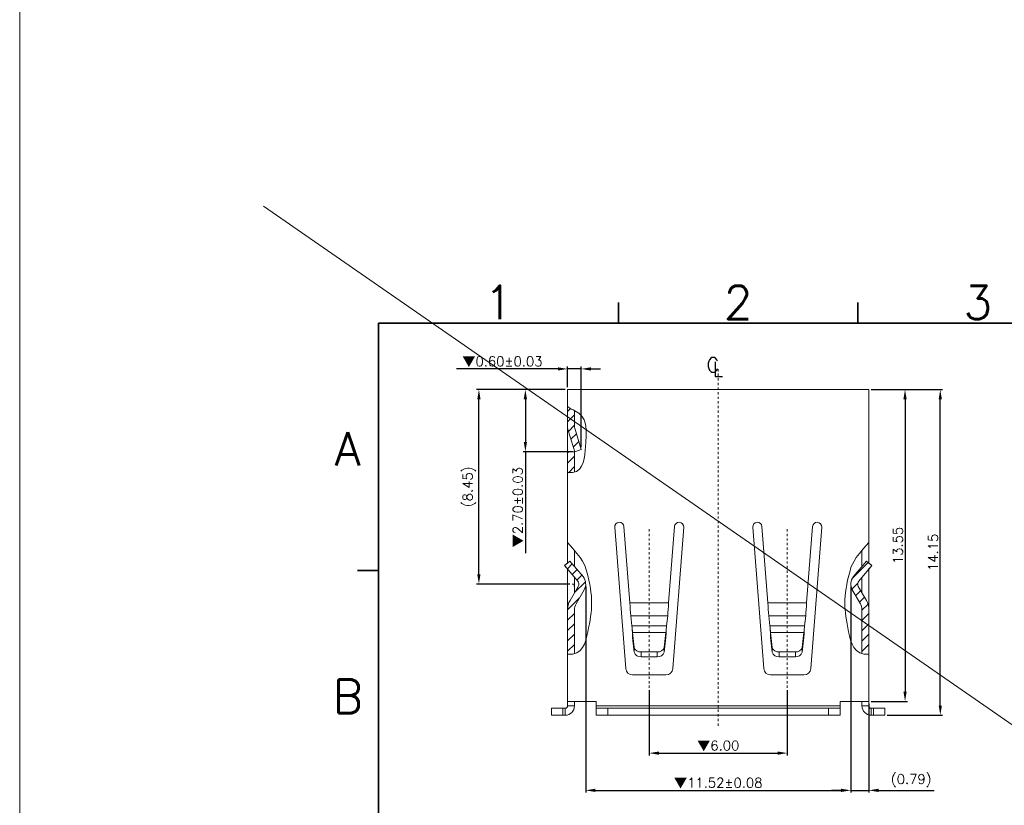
# Model space of a CAD drawing. Header units: millimetres. Extents: x -1657 to 8845, y -11980 to 3013.
# Tile 236 of 256: x 604 to 647, y 2226 to 2260. Entities that reach past the tile are written whole.
import ezdxf
from ezdxf.enums import TextEntityAlignment as Align

# ---------------------------------------------------------------- set-up
doc = ezdxf.new("R2010")
doc.units = ezdxf.units.MM
doc.linetypes.add('CENTER', pattern=[2, 1.25, -0.25, 0.25, -0.25])
doc.layers.add('51', color=6, linetype='CENTER')
doc.layers.add('FMT', color=7, linetype='Continuous', lineweight=35)
doc.layers.add('标注', color=3, linetype='Continuous', lineweight=9)
doc.styles.add('english', font='romans.shx', dxfattribs={"width": 0.75, "height": 2.5})
doc.styles.add('ROMANS', font='ROMANS.SHX')
doc.dimstyles.new('STANDARD$0', dxfattribs={"dimscale": 0.166667, "dimtxt": 2.5, "dimasz": 1.8, "dimexe": 0.5, "dimexo": 0.5, "dimgap": 1, "dimtad": 0, "dimzin": 0, "dimdsep": 46, "dimtxsty": 'ROMANS', "dimcen": 0, "dimclrd": 256, "dimclre": 256, "dimclrt": 4, "dimadec": 0, "dimazin": 0, "dimtfac": 0.7, "dimtofl": 0, "dimtmove": 0, "dimatfit": 3, "dimfxl": 0, "dimtolj": 1, "dimtzin": 0, "dimarcsym": 0})

# ---------------------------------------------------------------- blocks, each defined once
blk = doc.blocks.new('*D27')
at = {"color": 0, "linetype": 'Continuous', "lineweight": -2, "ltscale": 5}
for p, q in [((627.982, 2243.75), (626.148, 2243.75)), ((626.248, 2243.33), (626.248, 2241.47)), ((628.292, 2241.05), (626.148, 2241.05)), ((626.248, 2241.05), (626.248, 2236.645))]:
    blk.add_line(p, q, dxfattribs=at)
at = {"color": 0, "linetype": 'Continuous', "ltscale": 5}
for points in [[(626.178, 2243.33), (626.318, 2243.33), (626.248, 2243.75)], [(626.178, 2241.47), (626.318, 2241.47), (626.248, 2241.05)]]:
    blk.add_solid(points, dxfattribs=at)
at = {"layer": 'Defpoints', "color": 0, "linetype": 'Continuous', "ltscale": 5}
for p in [(626.248, 2243.75), (628.082, 2243.75), (628.392, 2241.05)]:
    blk.add_point(p, dxfattribs=at)
at = {"color": 0, "linetype": 'Continuous', "lineweight": 9, "ltscale": 5, "insert": (625.938, 2238.637), "char_height": 0.42, "attachment_point": 5, "rotation": 90, "style": 'ROMANS'}
blk.add_mtext('\\A1;{\\fSimSun|b0|i0|c134|p6;▼}2.70%%p0.03', dxfattribs=at)
blk = doc.blocks.new('*D28')
at = {"color": 0, "linetype": 'Continuous', "lineweight": -2, "ltscale": 5}
for p, q in [((628.87, 2235.198), (628.87, 2226.234)), ((640.394, 2235.199), (640.394, 2226.234)), ((629.29, 2226.334), (639.974, 2226.334))]:
    blk.add_line(p, q, dxfattribs=at)
at = {"color": 0, "linetype": 'Continuous', "ltscale": 5}
for points in [[(629.29, 2226.404), (629.29, 2226.264), (628.87, 2226.334)], [(639.974, 2226.404), (639.974, 2226.264), (640.394, 2226.334)]]:
    blk.add_solid(points, dxfattribs=at)
at = {"layer": 'Defpoints', "color": 0, "linetype": 'Continuous', "ltscale": 5}
for p in [(628.87, 2235.298), (640.394, 2235.299), (640.394, 2226.334)]:
    blk.add_point(p, dxfattribs=at)
at = {"color": 0, "linetype": 'Continuous', "lineweight": 9, "ltscale": 5, "insert": (634.632, 2226.644), "char_height": 0.42, "attachment_point": 5, "style": 'ROMANS'}
blk.add_mtext('\\A1;{\\fSimSun|b0|i0|c134|p6;▼}11.52%%p0.08', dxfattribs=at)
blk = doc.blocks.new('*D108')
at = {"color": 0, "linetype": 'Continuous', "lineweight": -2, "ltscale": 5}
for p, q in [((640.394, 2235.199), (640.394, 2226.234)), ((641.182, 2230.1), (641.182, 2226.234)), ((639.974, 2226.334), (639.554, 2226.334)), ((640.394, 2226.334), (641.182, 2226.334)), ((641.602, 2226.334), (644.022, 2226.334))]:
    blk.add_line(p, q, dxfattribs=at)
at = {"color": 0, "linetype": 'Continuous', "ltscale": 5}
for points in [[(639.974, 2226.404), (639.974, 2226.264), (640.394, 2226.334)], [(641.602, 2226.404), (641.602, 2226.264), (641.182, 2226.334)]]:
    blk.add_solid(points, dxfattribs=at)
at = {"layer": 'Defpoints', "color": 0, "linetype": 'Continuous', "ltscale": 5}
for p in [(640.394, 2235.299), (641.182, 2230.2), (641.182, 2226.334)]:
    blk.add_point(p, dxfattribs=at)
at = {"color": 0, "linetype": 'Continuous', "lineweight": 9, "ltscale": 5, "insert": (643.022, 2226.754), "char_height": 0.42, "attachment_point": 5, "style": 'ROMANS'}
blk.add_mtext('\\A1;(0.79)', dxfattribs=at)
blk = doc.blocks.new('*D109')
at = {"color": 0, "linetype": 'Continuous', "lineweight": -2, "ltscale": 5}
for p, q in [((641.282, 2243.75), (642.854, 2243.75)), ((642.754, 2243.33), (642.754, 2230.62)), ((641.282, 2230.2), (642.854, 2230.2))]:
    blk.add_line(p, q, dxfattribs=at)
at = {"color": 0, "linetype": 'Continuous', "ltscale": 5}
for points in [[(642.684, 2243.33), (642.824, 2243.33), (642.754, 2243.75)], [(642.684, 2230.62), (642.824, 2230.62), (642.754, 2230.2)]]:
    blk.add_solid(points, dxfattribs=at)
at = {"layer": 'Defpoints', "color": 0, "linetype": 'Continuous', "ltscale": 5}
for p in [(641.182, 2243.75), (641.182, 2230.2), (642.754, 2230.2)]:
    blk.add_point(p, dxfattribs=at)
at = {"color": 0, "linetype": 'Continuous', "lineweight": 9, "ltscale": 5, "insert": (642.444, 2236.975), "char_height": 0.42, "attachment_point": 5, "rotation": 90, "style": 'ROMANS'}
blk.add_mtext('\\A1;13.55', dxfattribs=at)
blk = doc.blocks.new('*D110')
at = {"color": 0, "linetype": 'Continuous', "lineweight": -2, "ltscale": 5}
for p, q in [((641.282, 2243.75), (644.386, 2243.75)), ((644.286, 2230.02), (644.286, 2243.33)), ((641.982, 2229.6), (644.386, 2229.6))]:
    blk.add_line(p, q, dxfattribs=at)
at = {"color": 0, "linetype": 'Continuous', "ltscale": 5}
for points in [[(644.216, 2243.33), (644.356, 2243.33), (644.286, 2243.75)], [(644.216, 2230.02), (644.356, 2230.02), (644.286, 2229.6)]]:
    blk.add_solid(points, dxfattribs=at)
at = {"layer": 'Defpoints', "color": 0, "linetype": 'Continuous', "ltscale": 5}
for p in [(641.182, 2243.75), (644.286, 2243.75), (641.882, 2229.6)]:
    blk.add_point(p, dxfattribs=at)
at = {"color": 0, "linetype": 'Continuous', "lineweight": 9, "ltscale": 5, "insert": (643.976, 2236.675), "char_height": 0.42, "attachment_point": 5, "rotation": 90, "style": 'ROMANS'}
blk.add_mtext('\\A1;14.15', dxfattribs=at)
blk = doc.blocks.new('*D111')
at = {"color": 0, "linetype": 'Continuous', "lineweight": -2, "ltscale": 5}
for p, q in [((627.982, 2243.75), (624.128, 2243.75)), ((624.228, 2235.719), (624.228, 2243.33)), ((628.18, 2235.299), (624.128, 2235.299))]:
    blk.add_line(p, q, dxfattribs=at)
at = {"color": 0, "linetype": 'Continuous', "ltscale": 5}
for points in [[(624.158, 2243.33), (624.298, 2243.33), (624.228, 2243.75)], [(624.158, 2235.719), (624.298, 2235.719), (624.228, 2235.299)]]:
    blk.add_solid(points, dxfattribs=at)
at = {"layer": 'Defpoints', "color": 0, "linetype": 'Continuous', "ltscale": 5}
for p in [(624.228, 2243.75), (628.082, 2243.75), (628.28, 2235.299)]:
    blk.add_point(p, dxfattribs=at)
at = {"color": 0, "linetype": 'Continuous', "lineweight": 9, "ltscale": 5, "insert": (623.808, 2239.524), "char_height": 0.42, "attachment_point": 5, "rotation": 90, "style": 'ROMANS'}
blk.add_mtext('\\A1;(8.45)', dxfattribs=at)
blk = doc.blocks.new('*D112')
at = {"color": 0, "linetype": 'Continuous', "lineweight": -2, "ltscale": 5}
for p, q in [((631.632, 2230.684), (631.632, 2227.852)), ((637.632, 2230.684), (637.632, 2227.852)), ((632.052, 2227.952), (637.212, 2227.952))]:
    blk.add_line(p, q, dxfattribs=at)
at = {"color": 0, "linetype": 'Continuous', "ltscale": 5}
for points in [[(632.052, 2228.022), (632.052, 2227.882), (631.632, 2227.952)], [(637.212, 2228.022), (637.212, 2227.882), (637.632, 2227.952)]]:
    blk.add_solid(points, dxfattribs=at)
at = {"layer": 'Defpoints', "color": 0, "linetype": 'Continuous', "ltscale": 5}
for p in [(631.632, 2230.784), (637.632, 2230.784), (637.632, 2227.952)]:
    blk.add_point(p, dxfattribs=at)
at = {"color": 0, "linetype": 'Continuous', "lineweight": 9, "ltscale": 5, "insert": (634.632, 2228.262), "char_height": 0.42, "attachment_point": 5, "style": 'ROMANS'}
blk.add_mtext('\\A1;{\\fSimSun|b0|i0|c134|p6;▼}6.00', dxfattribs=at)
blk = doc.blocks.new('*D43')
at = {"color": 0, "linetype": 'Continuous', "lineweight": -2, "ltscale": 5}
for p, q in [((628.082, 2243.85), (628.082, 2244.746)), ((628.677, 2241.243), (628.677, 2244.746)), ((627.662, 2244.646), (623.257, 2244.646)), ((628.677, 2244.646), (628.082, 2244.646)), ((629.097, 2244.646), (629.517, 2244.646))]:
    blk.add_line(p, q, dxfattribs=at)
at = {"color": 0, "linetype": 'Continuous', "ltscale": 5}
for points in [[(627.662, 2244.716), (627.662, 2244.576), (628.082, 2244.646)], [(629.097, 2244.716), (629.097, 2244.576), (628.677, 2244.646)]]:
    blk.add_solid(points, dxfattribs=at)
at = {"layer": 'Defpoints', "color": 0, "linetype": 'Continuous', "ltscale": 5}
for p in [(628.082, 2244.646), (628.082, 2243.75), (628.677, 2241.143)]:
    blk.add_point(p, dxfattribs=at)
at = {"color": 0, "linetype": 'Continuous', "lineweight": 9, "ltscale": 5, "insert": (625.25, 2244.956), "char_height": 0.42, "attachment_point": 5, "style": 'ROMANS'}
blk.add_mtext('\\A1;{\\fSimSun|b0|i0|c134|p6;▼}0.60%%p0.03', dxfattribs=at)

msp = doc.modelspace()

# ---------------------------------------------------------------- hatches: boundary and pattern name
at = {"layer": '标注', "lineweight": 13, "ltscale": 0.5}
h = msp.add_hatch(dxfattribs=at)
h.set_pattern_fill('ANSI31', color=4, scale=0.1, style=0)
h.set_pattern_definition([(45, (980.9211, 2306.91675), (-0.2245064, 0.2245064), [])])
edge = h.paths.add_edge_path()
edge.add_spline(control_points=[(628.3824, 2242.8397), (628.2875, 2242.8832), (628.1786, 2242.9237), (628.0824, 2243.0117)], knot_values=[1.5236397, 1.5236397, 1.5236397, 1.5236397, 2.0964703, 2.0964703, 2.0964703, 2.0964703], degree=3, periodic=0)
edge.add_line((628.0824, 2243.0117), (628.0824, 2242.1254))
edge.add_arc((628.5824, 2242.1254), 0.5, 180, 197.22344)
edge.add_line((628.1048, 2241.9773), (628.3924, 2241.0496))
edge.add_line((628.3924, 2241.0496), (628.6789, 2241.1385))
edge.add_line((628.6789, 2241.1385), (628.3913, 2242.0661))
edge.add_arc((628.5824, 2242.1254), 0.2, 180, 197.22343, ccw=False)
edge.add_line((628.3824, 2242.1254), (628.3824, 2242.8397))
edge = h.paths.add_edge_path()
edge.add_line((628.3824, 2241.0496), (628.0824, 2241.0496))
edge.add_line((628.0824, 2241.0496), (628.0824, 2240.1398))
edge.add_spline(control_points=[(628.0824, 2240.1398), (628.2004, 2240.1264), (628.2993, 2240.1341), (628.3824, 2240.1585)], knot_values=[6.6393882, 6.6393882, 6.6393882, 6.6393882, 6.9110021, 6.9110021, 6.9110021, 6.9110021], degree=3, periodic=0)
edge.add_line((628.3824, 2240.1585), (628.3824, 2241.0496))
h = msp.add_hatch(dxfattribs=at)
h.set_pattern_fill('ANSI31', color=4, scale=0.1, style=0)
h.set_pattern_definition([(45, (985.042, 2306.90675), (-0.2245064, 0.2245064), [])])
h.paths.add_polyline_path([(628.0824, 2232.2575), (628.3824, 2232.2746), (628.3824, 2234.1852, -0.1316525), (628.4494, 2234.4352), (628.8037, 2235.0489, 0.3150876), (628.7535, 2235.62), (628.186, 2236.2963), (627.9562, 2236.1035), (628.5237, 2235.4271, -0.3152988), (628.5437, 2235.1986), (628.1896, 2234.5852, 0.1316526), (628.0824, 2234.1852)])
h = msp.add_hatch(dxfattribs=at)
h.set_pattern_fill('ANSI31', color=4, scale=0.1, style=0)
h.set_pattern_definition([(45, (1005.02802, 2306.90675), (-0.2245064, 0.2245064), [])])
h.paths.add_polyline_path([(641.3086, 2236.1035), (641.0788, 2236.2963), (640.5112, 2235.62, 0.3150876), (640.4611, 2235.0489), (640.8154, 2234.4352, -0.1316525), (640.8824, 2234.1852), (640.8824, 2232.2746), (641.1824, 2232.2575), (641.1824, 2234.1852, 0.1316526), (641.0752, 2234.5852), (640.7211, 2235.1986, -0.3152988), (640.7411, 2235.4271)])

# ---------------------------------------------------------------- linework, layer by layer
at = {"color": 7, "linetype": 'Continuous', "lineweight": 15}
for p, q in [((628.6824, 2243.7496), (628.0824, 2243.7496)), ((628.3824, 2243.7496), (628.0824, 2243.7496)), ((628.0824, 2242.1254), (628.0824, 2243.7496)), ((628.0824, 2236.2194), (628.0824, 2243.7496)), ((628.3824, 2243.7496), (628.6824, 2243.7496)), ((640.5824, 2243.7496), (628.6824, 2243.7496)), ((641.1824, 2243.7496), (640.5824, 2243.7496)), ((641.1824, 2243.7496), (641.1824, 2236.2194)), ((628.3824, 2242.1254), (628.3824, 2242.8397)), ((628.0824, 2241.0496), (628.0824, 2242.0496)), ((628.1048, 2241.9773), (628.3924, 2241.0496)), ((628.3913, 2242.0661), (628.6789, 2241.1385)), ((628.0824, 2241.0496), (628.3824, 2241.0496)), ((628.3824, 2240.1585), (628.3824, 2241.0819)), ((628.6789, 2241.1385), (628.3924, 2241.0496)), ((630.6109, 2231.6264), (630.1348, 2237.7687)), ((630.5336, 2237.7996), (630.7908, 2234.4813)), ((632.4739, 2234.4813), (632.7312, 2237.7996)), ((633.13, 2237.7687), (632.6538, 2231.6264)), ((636.1348, 2237.7687), (636.6109, 2231.6264)), ((636.7908, 2234.4813), (636.5336, 2237.7996)), ((638.7312, 2237.7996), (638.4739, 2234.4813)), ((638.6538, 2231.6264), (639.13, 2237.7687)), ((628.0824, 2236.2094), (628.0824, 2236.6673)), ((628.3824, 2236.0623), (628.3824, 2236.7654)), ((640.8824, 2236.0623), (640.8824, 2236.7654)), ((641.1824, 2236.2094), (641.1824, 2236.6673)), ((627.9562, 2236.1035), (628.186, 2236.2963)), ((628.0824, 2236.2094), (627.9562, 2236.1035)), ((628.186, 2236.2963), (628.7535, 2235.62)), ((641.0788, 2236.2963), (640.5112, 2235.62)), ((641.3086, 2236.1035), (641.0788, 2236.2963)), ((641.1824, 2236.2094), (641.3086, 2236.1035)), ((641.1824, 2236.2094), (641.3086, 2236.1035)), ((628.0729, 2235.9644), (627.9562, 2236.1035)), ((627.9562, 2236.1035), (628.5237, 2235.4271)), ((628.0824, 2230.1996), (628.0824, 2235.9631)), ((628.0824, 2234.1852), (628.0824, 2235.9531)), ((641.3086, 2236.1035), (640.7411, 2235.4271)), ((641.1824, 2235.9824), (641.1824, 2230.1996)), ((641.1824, 2235.9724), (641.1919, 2235.9644)), ((641.1824, 2235.9724), (641.1919, 2235.9644)), ((641.1824, 2235.9531), (641.1919, 2235.9644)), ((641.1824, 2235.9531), (641.1919, 2235.9644)), ((641.1824, 2234.1852), (641.1824, 2235.9531)), ((641.1919, 2235.9644), (641.3086, 2236.1035)), ((641.1919, 2235.9644), (641.3086, 2236.1035)), ((628.3824, 2234.9191), (628.3824, 2235.5955)), ((640.8824, 2234.9191), (640.8824, 2235.5955)), ((628.5437, 2235.1986), (628.1896, 2234.5852)), ((628.8035, 2235.0486), (628.4494, 2234.4352)), ((640.4612, 2235.0486), (640.8154, 2234.4352)), ((640.7211, 2235.1986), (641.0752, 2234.5852)), ((630.7908, 2234.4813), (632.4739, 2234.4813)), ((636.7908, 2234.4813), (638.4739, 2234.4813)), ((628.3824, 2234.1852), (628.3824, 2232.2746)), ((640.8824, 2234.1852), (640.8824, 2232.2746)), ((630.8267, 2233.9156), (630.8749, 2233.4765)), ((630.8267, 2233.9156), (632.438, 2233.9156)), ((632.3899, 2233.4765), (632.438, 2233.9156)), ((636.8749, 2233.4765), (636.8267, 2233.9156)), ((636.8267, 2233.9156), (638.438, 2233.9156)), ((638.438, 2233.9156), (638.3899, 2233.4765)), ((632.3899, 2233.4765), (630.8749, 2233.4765)), ((630.9102, 2232.9816), (630.9102, 2233.1937)), ((632.3546, 2233.1937), (630.9102, 2233.1937)), ((630.9102, 2233.1937), (630.9811, 2232.5467)), ((632.2836, 2232.5467), (632.3546, 2233.1937)), ((632.3546, 2233.1937), (632.3546, 2232.9816)), ((638.3899, 2233.4765), (636.8749, 2233.4765)), ((636.9102, 2233.1937), (636.9102, 2232.9816)), ((638.3546, 2233.1937), (636.9102, 2233.1937)), ((636.9811, 2232.5467), (636.9102, 2233.1937)), ((638.3546, 2233.1937), (638.2836, 2232.5467)), ((638.3546, 2232.9816), (638.3546, 2233.1937)), ((630.9102, 2232.9816), (630.9811, 2232.3346)), ((632.2836, 2232.3346), (632.3546, 2232.9816)), ((636.9811, 2232.3346), (636.9102, 2232.9816)), ((638.3546, 2232.9816), (638.2836, 2232.3346)), ((630.9811, 2232.3346), (630.9811, 2232.5467)), ((631.2802, 2232.1388), (631.2802, 2232.351)), ((631.2802, 2232.351), (631.9845, 2232.351)), ((631.9845, 2232.1388), (631.9845, 2232.351)), ((632.2836, 2232.3346), (632.2836, 2232.5467)), ((636.9811, 2232.3346), (636.9811, 2232.5467)), ((637.2802, 2232.1388), (637.2802, 2232.351)), ((637.9845, 2232.351), (637.2802, 2232.351)), ((637.9845, 2232.1388), (637.9845, 2232.351)), ((638.2836, 2232.3346), (638.2836, 2232.5467)), ((631.2802, 2232.1388), (631.9845, 2232.1388)), ((637.9845, 2232.1388), (637.2802, 2232.1388)), ((632.3547, 2231.3496), (630.91, 2231.3496)), ((636.91, 2231.3496), (638.3547, 2231.3496)), ((628.0824, 2229.9996), (628.0824, 2230.1996)), ((628.6824, 2230.1996), (628.0824, 2230.1996)), ((628.3824, 2229.9996), (628.3824, 2230.1996)), ((629.3324, 2230.1996), (628.6824, 2230.1996)), ((629.3324, 2229.9996), (629.3324, 2230.1996)), ((639.9324, 2229.9996), (639.9324, 2230.1996)), ((639.9324, 2230.1996), (640.5824, 2230.1996)), ((641.1824, 2230.1996), (640.5824, 2230.1996)), ((640.8824, 2230.1996), (640.8824, 2229.9996)), ((641.1824, 2230.1996), (641.1824, 2229.9996)), ((627.3824, 2229.8996), (627.8824, 2229.8996)), ((627.3824, 2229.5996), (627.3824, 2229.8996)), ((627.8824, 2229.8996), (627.9824, 2229.8996)), ((627.8824, 2229.8996), (627.8824, 2229.5996)), ((627.9824, 2229.5996), (627.9824, 2229.8996)), ((628.3824, 2229.9996), (628.0824, 2229.9996)), ((629.3324, 2229.9996), (629.3324, 2229.8996)), ((639.9324, 2229.9996), (629.3324, 2229.9996)), ((629.3324, 2229.5996), (629.3324, 2229.8996)), ((629.3324, 2229.8996), (629.8324, 2229.8996)), ((639.9324, 2229.8996), (629.3324, 2229.8996)), ((639.4324, 2229.8996), (629.8324, 2229.8996)), ((629.8324, 2229.8996), (629.8324, 2229.5996)), ((639.4324, 2229.8996), (639.9324, 2229.8996)), ((639.4324, 2229.5996), (639.4324, 2229.8996)), ((639.9324, 2229.8996), (639.9324, 2229.9996)), ((639.9324, 2229.8996), (639.9324, 2229.5996)), ((640.8824, 2229.9996), (641.1824, 2229.9996)), ((641.3824, 2229.8996), (641.2824, 2229.8996)), ((641.2824, 2229.5996), (641.2824, 2229.8996)), ((641.3824, 2229.8996), (641.8824, 2229.8996)), ((641.3824, 2229.5996), (641.3824, 2229.8996)), ((641.8824, 2229.8996), (641.8824, 2229.5996)), ((627.8824, 2229.5996), (627.3824, 2229.5996)), ((627.8824, 2229.5996), (627.9824, 2229.5996)), ((629.8324, 2229.5996), (629.3324, 2229.5996)), ((639.4324, 2229.5996), (629.8324, 2229.5996)), ((639.9324, 2229.5996), (639.4324, 2229.5996)), ((641.3824, 2229.5996), (641.2824, 2229.5996)), ((641.8824, 2229.5996), (641.3824, 2229.5996))]:
    msp.add_line(p, q, dxfattribs=at)
at = {"color": 7, "linetype": 'Continuous', "lineweight": 15, "flags": 128}
for points in [[(630.9102, 2233.1937), (630.9014, 2233.2586), (630.8925, 2233.3351), (630.8837, 2233.4116), (630.8749, 2233.4765)], [(630.9102, 2232.9816), (630.9014, 2233.1438), (630.8925, 2233.3351)], [(632.3899, 2233.4765), (632.3811, 2233.4116), (632.3722, 2233.3351), (632.3634, 2233.2586), (632.3546, 2233.1937)], [(632.3722, 2233.3351), (632.3634, 2233.1438), (632.3546, 2232.9816)], [(636.9102, 2233.1937), (636.9014, 2233.2586), (636.8925, 2233.3351), (636.8837, 2233.4116), (636.8749, 2233.4765)], [(636.9102, 2232.9816), (636.9014, 2233.1438), (636.8925, 2233.3351)], [(638.3899, 2233.4765), (638.3811, 2233.4116), (638.3722, 2233.3351), (638.3634, 2233.2586), (638.3546, 2233.1937)], [(638.3722, 2233.3351), (638.3634, 2233.1438), (638.3546, 2232.9816)]]:
    msp.add_lwpolyline(points, dxfattribs=at)
at = {"color": 7, "linetype": 'Continuous', "lineweight": 15}
for centre, radius, start, end in [((628.5824, 2242.1254), 0.5, 180, 197.22344), ((628.5824, 2242.1254), 0.2, 180, 197.22343), ((630.3342, 2237.7842), 0.2, 4.43267, 184.43267), ((632.9306, 2237.7842), 0.2, 355.56733, 175.56733), ((636.3342, 2237.7842), 0.2, 4.43267, 184.43267), ((638.9306, 2237.7842), 0.2, 355.56733, 175.56733), ((628.3705, 2235.2986), 0.2, 330, 40), ((628.3705, 2235.2986), 0.5, 330, 40), ((640.8943, 2235.2986), 0.5, 140, 210), ((640.8943, 2235.2986), 0.2, 140, 210), ((628.8824, 2234.1852), 0.8, 150, 180), ((628.8824, 2234.1852), 0.5, 150, 180), ((657.7646, 2235.9102), 27.0116, 183.03226, 184.2346), ((605.5001, 2235.9102), 27.0116, 355.7654, 356.96774), ((663.7646, 2235.9102), 27.0116, 183.03226, 184.2346), ((611.5001, 2235.9102), 27.0116, 355.7654, 356.96774), ((640.3824, 2234.1852), 0.5, 0, 30), ((640.3824, 2234.1852), 0.8, 0, 30), ((631.2468, 2232.6263), 0.2773, 196.66911, 276.92832), ((631.2468, 2232.4141), 0.2773, 196.66911, 276.92832), ((632.018, 2232.6263), 0.2773, 263.07168, 343.33089), ((632.018, 2232.4141), 0.2773, 263.07168, 343.33089), ((637.2468, 2232.6263), 0.2773, 196.66911, 276.92832), ((637.2468, 2232.4141), 0.2773, 196.66911, 276.92832), ((638.018, 2232.6263), 0.2773, 263.07168, 343.33089), ((638.018, 2232.4141), 0.2773, 263.07168, 343.33089), ((630.91, 2231.6496), 0.3, 184.43267, 270), ((632.3547, 2231.6496), 0.3, 270, 355.56733), ((636.91, 2231.6496), 0.3, 184.43267, 270), ((638.3547, 2231.6496), 0.3, 270, 355.56733), ((627.9824, 2229.9996), 0.4, 270, 0), ((627.9824, 2229.9996), 0.1, 270, 0), ((641.2824, 2229.9996), 0.4, 180, 270), ((641.2824, 2229.9996), 0.1, 180, 270)]:
    msp.add_arc(centre, radius, start, end, dxfattribs=at)
at = {"layer": '51', "color": 1, "lineweight": 9, "ltscale": 0.03}
for p, q in [((634.6324, 2244.6407), (634.6324, 2229.0887)), ((631.6324, 2230.7843), (631.6324, 2237.7272)), ((637.6324, 2230.7843), (637.6324, 2237.7272)), ((628.2805, 2235.2986), (628.4605, 2235.2986)), ((628.3705, 2235.2086), (628.3705, 2235.3886))]:
    msp.add_line(p, q, dxfattribs=at)
at = {"layer": 'FMT'}
for p, q in [((630.2898, 2246.6285), (630.2898, 2247.5371)), ((640.7061, 2246.6285), (640.7061, 2247.5371)), ((619.8625, 2246.6285), (713.6316, 2246.6285)), ((621.3163, 2246.6285), (619.8625, 2246.6285)), ((619.8625, 2182.1168), (619.8625, 2246.6285)), ((619.8625, 2244.7087), (619.8625, 2245.6173)), ((619.8625, 2235.8886), (618.9539, 2235.8886))]:
    msp.add_line(p, q, dxfattribs=at)
at = {"layer": '标注', "ltscale": 5}
msp.add_line((614.8706, 2251.7219), (719.9858, 2178.9177), dxfattribs=at)
at = {"layer": '标注', "ltscale": 0.5}
msp.add_lwpolyline([(604.2642, 2382.3289), (928.3651, 2382.3289), (928.3651, 2154.2149), (604.2642, 2154.2149)], close=True, dxfattribs=at)
at = {"layer": '标注', "color": 2, "lineweight": 9, "ltscale": 0.5}
for points in [[(628.0824, 2243.0117), (628.186, 2242.917), (628.9301, 2242.6673), (628.9445, 2241.8833), (628.7368, 2240.0657), (628.0824, 2240.1398)], [(628.0824, 2237.1104), (628.7705, 2236.3502), (629.2293, 2234.785), (629.148, 2234.0011), (628.7368, 2232.1834), (628.0824, 2232.2575)], [(641.1824, 2237.1104), (640.4942, 2236.3502), (640.0354, 2234.785), (640.1168, 2234.0011), (640.5279, 2232.1834), (641.1824, 2232.2575)]]:
    msp.add_open_spline(points, degree=3, knots=[1.5236397, 1.5236397, 1.5236397, 1.5236397, 2.1401829, 5.4052155, 6.9110021, 6.9110021, 6.9110021, 6.9110021], dxfattribs=at)

# ---------------------------------------------------------------- texts
at = {"color": 3, "linetype": 'Continuous', "lineweight": 9, "char_height": 0.627278, "attachment_point": 1}
for s, insert in [('{\\Fromans.shx|c0;C}', (634.1158, 2245.1366)), ('{\\Fromans.shx|c0;L}', (634.394, 2244.9496))]:
    msp.add_mtext(s, dxfattribs=dict(at, insert=insert))
at = {"layer": 'FMT', "style": 'english'}
for s, p in [('1', (625.0816, 2246.8102)), ('2', (635.4979, 2246.8102)), ('3', (645.9143, 2246.8102))]:
    msp.add_text(s, height=1.4538, dxfattribs=at).set_placement(p, align=Align.CENTER)
for s, p in [('A', (618.5275, 2241.1768)), ('B', (618.5275, 2230.4188))]:
    msp.add_text(s, height=1.4538, dxfattribs=at).set_placement(p, align=Align.MIDDLE_CENTER)

# ---------------------------------------------------------------- dimensions: what is measured, and where the dimension line sits
at = {"color": 3, "linetype": 'Continuous', "lineweight": 9}
for base, p1, p2, text, picture, middle in [((628.08238, 2244.64602), (628.67744, 2241.14325), (628.08238, 2243.74963), '{\\fSimSun|b0|i0|c134|p6;\\M+2A1BF}<>%%p0.03', '*D43', (625.24988, 2244.95602)), ((640.3943, 2226.3336), (628.8705, 2235.2975), (640.3943, 2235.2985), '{\\fSimSun|b0|i0|c134|p6;\\M+2A1BF}<>%%p0.08', '*D28', (634.6324, 2226.6436)), ((641.1824, 2226.3336), (640.3943, 2235.2986), (641.1824, 2230.1996), '(<>)', '*D108', (643.0224, 2226.7536)), ((637.6324, 2227.9518), (631.6324, 2230.7843), (637.6324, 2230.7843), '{\\fSimSun|b0|i0|c134|p6;\\M+2A1BF}<>', '*D112', (634.6324, 2228.2618))]:
    dim = msp.add_linear_dim(base=base, p1=p1, p2=p2, text=text, dimstyle='STANDARD$0', override={"dimscale": 1, "dimtxt": 0.42, "dimasz": 0.42, "dimexe": 0.1, "dimexo": 0.1, "dimgap": 0.1, "dimtad": 1, "dimrnd": 0.0005, "dimzin": 1, "dimcen": 0.09, "dimdle": 1, "dimclrd": 0, "dimclre": 0, "dimclrt": 0, "dimadec": 3, "dimazin": 2, "dimtfac": 1, "dimtofl": 1}, dxfattribs=at)
    dim.commit()
    dim.dimension.update_dxf_attribs({"geometry": picture, "text_midpoint": middle})
dim = msp.add_linear_dim(base=(624.2282, 2243.7496), p1=(628.2805, 2235.2986), p2=(628.0824, 2243.7496), angle=90, text='(<>)', dimstyle='STANDARD$0', override={"dimscale": 1, "dimtxt": 0.42, "dimasz": 0.42, "dimexe": 0.1, "dimexo": 0.1, "dimgap": 0.1, "dimtad": 1, "dimrnd": 0.0005, "dimzin": 1, "dimcen": 0.09, "dimdle": 1, "dimclrd": 0, "dimclre": 0, "dimclrt": 0, "dimadec": 3, "dimazin": 2, "dimtfac": 1, "dimtofl": 1}, dxfattribs=at)
dim.commit()
dim.dimension.update_dxf_attribs({"geometry": '*D111', "text_midpoint": (623.8082, 2239.5241)})
dim = msp.add_linear_dim(base=(626.2478, 2243.7496), p1=(628.3924, 2241.0496), p2=(628.0824, 2243.7496), angle=90, text='{\\fSimSun|b0|i0|c134|p6;\\M+2A1BF}<>%%p0.03', dimstyle='STANDARD$0', override={"dimscale": 1, "dimtxt": 0.42, "dimasz": 0.42, "dimexe": 0.1, "dimexo": 0.1, "dimgap": 0.1, "dimtad": 1, "dimrnd": 0.0005, "dimzin": 1, "dimcen": 0.09, "dimdle": 1, "dimclrd": 0, "dimclre": 0, "dimclrt": 0, "dimadec": 3, "dimazin": 2, "dimtfac": 1, "dimtofl": 1}, dxfattribs=at)
dim.commit()
dim.dimension.update_dxf_attribs({"geometry": '*D27', "text_midpoint": (626.2478, 2238.6371), "dimtype": 160})
for base, p1, p2, picture, middle in [((642.7544, 2230.1996), (641.1824, 2243.7496), (641.1824, 2230.1996), '*D109', (642.4444, 2236.9746)), ((644.2857, 2243.7496), (641.8824, 2229.5996), (641.1824, 2243.7496), '*D110', (643.9757, 2236.6746))]:
    dim = msp.add_linear_dim(base=base, p1=p1, p2=p2, angle=90, dimstyle='STANDARD$0', override={"dimscale": 1, "dimtxt": 0.42, "dimasz": 0.42, "dimexe": 0.1, "dimexo": 0.1, "dimgap": 0.1, "dimtad": 1, "dimrnd": 0.0005, "dimzin": 1, "dimcen": 0.09, "dimdle": 1, "dimclrd": 0, "dimclre": 0, "dimclrt": 0, "dimadec": 3, "dimazin": 2, "dimtfac": 1, "dimtofl": 1}, dxfattribs=at)
    dim.commit()
    dim.dimension.update_dxf_attribs({"geometry": picture, "text_midpoint": middle})

doc.saveas('drawing.dxf')
